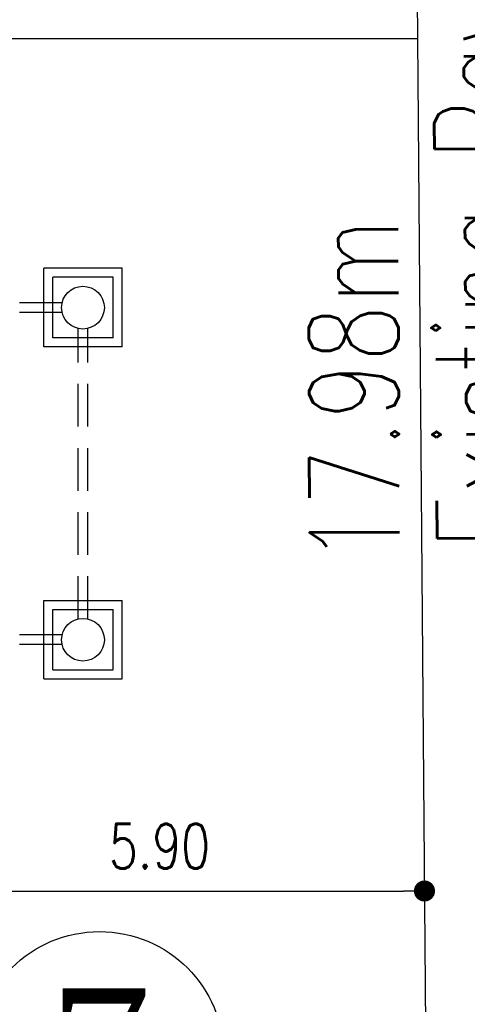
# Model space of a CAD drawing. Header units: millimetres. Extents: x 301 to 1479, y 491 to 1341.
# Tile 203 of 256: x 488 to 493, y 589 to 600. Entities that reach past the tile are written whole.
import ezdxf
from ezdxf.enums import TextEntityAlignment as Align

# ---------------------------------------------------------------- set-up
doc = ezdxf.new("R2010")
doc.units = ezdxf.units.MM
doc.header["$LTSCALE"] = 1.5
doc.header["$MEASUREMENT"] = 0
doc.linetypes.add('HIDDEN2', pattern=[4.7625, 3.175, -1.5875])
for name, color, linetype in [('Blk', 7, 'Continuous'), ('boundary', 3, 'Continuous'), ('DIM', 6, 'Continuous'), ('Kerb', 251, 'Continuous'), ('P. Sewr Manhole', 49, 'Continuous'), ('PVC Sewer Pipe 110', 24, 'Continuous'), ('ROAD', 8, 'Continuous'), ('TEXT', 7, 'Continuous'), ('TXTAREA', 10, 'Continuous')]:
    doc.layers.add(name, color=color, linetype=linetype)
doc.styles.add('RS1', font='romans.shx', dxfattribs={"width": 0.75, "height": 0.5})
doc.styles.add('RS2', font='romans.shx', dxfattribs={"width": 0.75, "height": 1})
doc.styles.add('times', font='times.ttf')
doc.dimstyles.new('Souillac5', dxfattribs={"dimscale": 0.5, "dimtxt": 0.5, "dimasz": 0.47, "dimexe": 0, "dimexo": 1, "dimgap": 0.5, "dimtad": 1, "dimzin": 0, "dimdsep": 46, "dimtxsty": 'RS1', "dimblk": 'DOT', "dimcen": 3, "dimse1": 1, "dimse2": 1, "dimclrd": 6, "dimclre": 6, "dimclrt": 7, "dimaunit": 1, "dimadec": 0, "dimazin": 0, "dimtfac": 1, "dimtofl": 0, "dimtmove": 1, "dimatfit": 3, "dimfxl": 1, "dimtolj": 1, "dimtzin": 0, "dimlwe": -1, "dimarcsym": 0})

# ---------------------------------------------------------------- blocks, each defined once
blk = doc.blocks.new('SSSU-D1')
at = {"layer": 'Kerb'}
for p, q in [((15.885, 11.238), (15.01, 11.238)), ((15.01, 10.363), (15.01, 11.238)), ((15.885, 10.363), (15.885, 11.238)), ((15.785, 11.138), (15.11, 11.138)), ((15.11, 10.463), (15.11, 11.138)), ((15.785, 10.463), (15.785, 11.138)), ((15.785, 10.463), (15.11, 10.463)), ((15.885, 10.363), (15.01, 10.363)), ((15.01, 7.538), (15.885, 7.538)), ((15.01, 6.663), (15.01, 7.538)), ((15.885, 6.663), (15.885, 7.538)), ((15.11, 7.438), (15.785, 7.438)), ((15.11, 6.763), (15.11, 7.438)), ((15.785, 6.763), (15.785, 7.438)), ((15.11, 6.763), (15.785, 6.763)), ((15.01, 6.663), (15.885, 6.663))]:
    blk.add_line(p, q, dxfattribs=at)
at = {"layer": 'P. Sewr Manhole'}
for centre in [(15.447, 10.8), (15.447, 7.1)]:
    blk.add_circle(centre, 0.238, dxfattribs=at)
at = {"layer": 'PVC Sewer Pipe 110', "linetype": 'HIDDEN2', "ltscale": 0.1}
for p, q in [((15.216, 10.855), (14.108, 10.855)), ((15.216, 10.745), (14.108, 10.745)), ((15.392, 7.331), (15.392, 10.569)), ((15.502, 7.331), (15.502, 10.569)), ((15.216, 7.155), (12.469, 7.155)), ((15.216, 7.045), (12.469, 7.045))]:
    blk.add_line(p, q, dxfattribs=at)
blk = doc.blocks.new('_DOT')
at = {"color": 0, "linetype": 'ByBlock'}
blk.add_line((-0.5, 0), (-1, 0), dxfattribs=at)
at = {"color": 0, "linetype": 'ByBlock', "const_width": 0.5}
blk.add_lwpolyline([(-0.25, 0, 1), (0.25, 0, 1)], format="xyb", close=True, dxfattribs=at)
blk = doc.blocks.new('*D127')
at = {"layer": 'DEFPOINTS', "color": 0, "transparency": 16777216}
for p in [(486.788, 590.269), (492.687, 590.269), (492.687, 590.222)]:
    blk.add_point(p, dxfattribs=at)
at = {"layer": 'DIM', "color": 6, "lineweight": -2, "transparency": 16777216}
blk.add_line((487.023, 590.269), (492.452, 590.269), dxfattribs=at)
at = {"layer": 'DIM', "color": 6, "lineweight": -2, "transparency": 16777216, "xscale": 0.235, "yscale": 0.235, "zscale": 0.235, "rotation": 180}
blk.add_blockref('_DOT', (486.788, 590.269), dxfattribs=at)
at = {"layer": 'DIM', "color": 6, "lineweight": -2, "transparency": 16777216, "xscale": 0.235, "yscale": 0.235, "zscale": 0.235}
blk.add_blockref('_DOT', (492.687, 590.269), dxfattribs=at)
at = {"layer": 'DIM', "color": 7, "transparency": 16777216, "insert": (489.737, 590.769), "char_height": 0.5, "attachment_point": 5, "style": 'RS1'}
blk.add_mtext('\\A1;5.90', dxfattribs=at)

msp = doc.modelspace()

# ---------------------------------------------------------------- linework, layer by layer
at = {"layer": 'boundary'}
msp.add_line((339.8876, 599.769), (492.611, 599.769), dxfattribs=at)
at = {"layer": 'ROAD', "linetype": 'Continuous'}
msp.add_line((492.4675, 617.7929), (492.7541, 581.7929), dxfattribs=at)
at = {"layer": 'TXTAREA'}
msp.add_circle((489.0698, 588.4338), 1.3831, dxfattribs=at)

# ---------------------------------------------------------------- block references
at = {"layer": 'Blk'}
msp.add_blockref('SSSU-D1', (473.4376, 585.969), dxfattribs=at)

# ---------------------------------------------------------------- texts
at = {"layer": 'TEXT', "style": 'RS2', "width": 0.75}
for s, rotation, p in [('Existing Pavement 1.50m wide', 90.405, (493.8296, 594.0757)), ('17.98m', 90.23787, (492.4093, 593.9136))]:
    msp.add_text(s, height=1, rotation=rotation, dxfattribs=at).set_placement(p)
at = {"layer": 'TXTAREA', "style": 'times'}
msp.add_text('7', height=1.5, dxfattribs=at).set_placement((489.0774, 588.4338), align=Align.MIDDLE_CENTER)

# ---------------------------------------------------------------- dimensions: what is measured, and where the dimension line sits
at = {"layer": 'DIM'}
dim = msp.add_linear_dim(base=(492.687, 590.269), p1=(486.7876, 590.269), p2=(492.687, 590.222), dimstyle='Souillac5', dxfattribs=at)
dim.commit()
dim.dimension.update_dxf_attribs({"geometry": '*D127', "text_midpoint": (489.7373, 590.769)})

doc.saveas('drawing.dxf')
